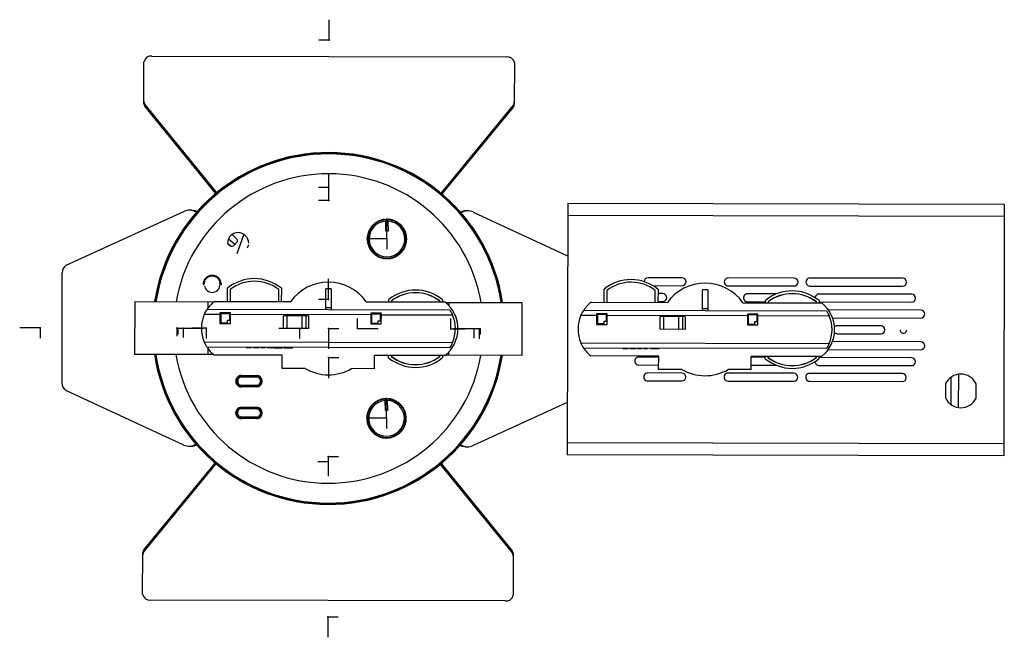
# Model space of a CAD drawing. Header units: millimetres. Extents: x -125 to 247, y -327 to -93.
import ezdxf

# ---------------------------------------------------------------- set-up
doc = ezdxf.new("R2010")
doc.units = ezdxf.units.MM
doc.header["$PDSIZE"] = -1

msp = doc.modelspace()

# ---------------------------------------------------------------- linework, layer by layer
at = {"color": 7, "linetype": 'Continuous'}
for p, q in [((-7.71, -101.03), (-7.69, -93.29)), ((-7.71, -101.03), (-11.58, -101.02)), ((-7.85, -156.79), (-7.83, -151.32)), ((-7.86, -161.67), (-7.84, -156.2)), ((-7.85, -156.79), (-11.71, -156.78)), ((-7.86, -161.67), (-11.73, -161.66)), ((14.11, -176.18), (14.1, -168.45)), ((14.11, -176.18), (6.37, -176.16)), ((14.11, -176.18), (10.24, -176.18)), ((14.11, -176.18), (14.1, -180.05)), ((-7.95, -199.03), (-7.93, -191.29)), ((-7.95, -199.03), (-11.82, -199.02)), ((3.02, -210.06), (3.03, -206.19)), ((38.26, -210.14), (38.27, -206.28)), ((-116.98, -209.76), (-124.71, -209.74)), ((-116.98, -209.76), (-116.99, -213.63)), ((-65.33, -209.89), (-65.33, -212.98)), ((-65.33, -209.89), (-57.59, -209.91)), ((-64.88, -209.89), (-64.88, -212.31)), ((-64.88, -209.89), (-57.14, -209.91)), ((-62.93, -209.89), (-62.94, -213.47)), ((-62.93, -209.89), (-55.19, -209.91)), ((-54.22, -209.91), (-59.69, -209.9)), ((-54.22, -209.91), (-54.23, -213.78)), ((-18.98, -210), (-26.71, -209.98)), ((-18.98, -210), (-26.71, -209.98)), ((-18.98, -210), (-18.99, -213.87)), ((-18.98, -210), (-18.99, -213.87)), ((-8.03, -210.03), (-8.05, -217.76)), ((-8.03, -210.03), (-4.16, -210.04)), ((-7.98, -210.03), (-8, -217.76)), ((-7.98, -210.03), (-4.11, -210.04)), ((3.02, -210.06), (10.76, -210.07)), ((38.26, -210.14), (43.73, -210.16)), ((46.97, -210.16), (39.24, -210.15)), ((48.92, -210.17), (41.19, -210.15)), ((49.37, -210.17), (41.64, -210.15)), ((46.97, -210.16), (46.96, -213.74)), ((48.92, -210.17), (48.91, -213.92)), ((49.37, -210.17), (49.37, -212.31)), ((-8, -221.03), (-8.02, -228.76)), ((-8, -221.03), (-4.14, -221.04)), ((13.94, -243.98), (13.83, -236.25)), ((13.94, -243.98), (6.2, -243.96)), ((13.94, -243.98), (10.07, -244.04)), ((13.94, -243.98), (13.93, -247.85)), ((-8.1, -260.44), (-11.97, -260.43)), ((-8.1, -260.44), (-8.12, -265.91)), ((-8.1, -258.39), (-8.11, -263.86)), ((-8.1, -258.39), (-4.23, -258.4)), ((-8.25, -319.03), (-8.27, -326.76)), ((-8.25, -319.03), (-4.38, -319.04))]:
    msp.add_line(p, q, dxfattribs=at)
at = {"color": 7, "linetype": 'Continuous', "lineweight": 25}
for p, q in [((-74.72, -107.05), (59.28, -107.38)), ((-77.77, -124.93), (-77.73, -109.17)), ((62.27, -109.51), (62.23, -125.28)), ((-50.43, -158.38), (-77.37, -125.22)), ((-77.37, -125.22), (-77.37, -125.99)), ((-50.58, -158.97), (-77.37, -125.99)), ((61.83, -125.56), (34.73, -158.59)), ((61.83, -126.34), (34.88, -159.18)), ((61.83, -126.34), (61.83, -125.56)), ((-50.43, -158.38), (-50.19, -158.65)), ((-50.43, -158.84), (-50.43, -158.38)), ((34.49, -158.86), (34.73, -158.59)), ((34.73, -158.59), (34.72, -159.05)), ((82.46, -162.75), (82.22, -257.75)), ((247.46, -163.16), (82.46, -162.75)), ((247.46, -163.16), (247.22, -258.16)), ((-107.14, -186.13), (-62.44, -165.72)), ((-59.7, -165.29), (-60.47, -165.29)), ((44.74, -165.55), (43.96, -165.54)), ((46.7, -165.99), (82.41, -182.5)), ((247.45, -167.66), (82.45, -167.25)), ((8.65, -171.27), (8.64, -171.12)), ((8.85, -170.9), (9, -170.9)), ((9, -170.9), (9, -170.75)), ((9.24, -170.55), (9.38, -170.56)), ((9.38, -170.56), (9.4, -170.41)), ((9.64, -170.22), (9.79, -170.24)), ((9.79, -170.24), (9.81, -170.1)), ((10.07, -169.92), (10.21, -169.96)), ((10.21, -169.96), (10.25, -169.81)), ((10.51, -169.66), (10.66, -169.7)), ((10.66, -169.7), (10.7, -169.56)), ((10.98, -169.42), (11.12, -169.47)), ((11.12, -169.47), (11.17, -169.34)), ((11.46, -169.22), (11.59, -169.28)), ((11.59, -169.28), (11.65, -169.15)), ((11.95, -169.05), (12.08, -169.12)), ((12.08, -169.12), (12.15, -168.99)), ((12.45, -168.92), (12.58, -169)), ((12.58, -169), (12.66, -168.88)), ((12.96, -168.82), (13.08, -168.91)), ((13.08, -168.91), (13.17, -168.79)), ((13.48, -168.76), (13.59, -168.86)), ((13.59, -168.86), (13.69, -168.74)), ((13.7, -168.74), (13.69, -168.74)), ((13.7, -168.74), (13.7, -169.31)), ((13.71, -173.18), (13.7, -169.29)), ((13.7, -169.29), (13.7, -169.29)), ((14.5, -169.31), (13.7, -169.31)), ((14.5, -169.31), (14.5, -168.74)), ((14.52, -168.74), (14.5, -168.74)), ((14.5, -169.31), (14.51, -173.18)), ((14.52, -168.74), (14.62, -168.86)), ((14.62, -168.86), (14.73, -168.76)), ((15.04, -168.79), (15.13, -168.91)), ((15.13, -168.91), (15.24, -168.82)), ((15.55, -168.87), (15.63, -169)), ((15.63, -169), (15.75, -168.92)), ((16.06, -168.99), (16.13, -169.12)), ((16.13, -169.12), (16.26, -169.05)), ((16.55, -169.15), (16.62, -169.28)), ((16.62, -169.28), (16.75, -169.22)), ((17.04, -169.33), (17.09, -169.47)), ((17.09, -169.47), (17.23, -169.42)), ((17.51, -169.56), (17.55, -169.7)), ((17.55, -169.7), (17.69, -169.65)), ((17.96, -169.81), (18, -169.95)), ((18, -169.95), (18.14, -169.92)), ((18.4, -170.09), (18.42, -170.24)), ((18.42, -170.24), (18.57, -170.22)), ((18.81, -170.41), (18.83, -170.56)), ((18.83, -170.56), (18.97, -170.54)), ((19.2, -170.75), (19.21, -170.9)), ((19.21, -170.9), (19.35, -170.9)), ((19.57, -171.12), (19.56, -171.27)), ((-44.44, -174.49), (-42.8, -176.1)), ((-40, -174.41), (-42.69, -181.75)), ((6.75, -174.99), (6.87, -174.91)), ((6.87, -174.91), (6.79, -174.79)), ((6.85, -174.48), (6.98, -174.41)), ((6.98, -174.41), (6.9, -174.28)), ((6.99, -173.98), (7.12, -173.92)), ((7.12, -173.92), (7.05, -173.78)), ((7.16, -173.49), (7.3, -173.43)), ((7.3, -173.43), (7.24, -173.3)), ((7.36, -173.01), (7.5, -172.97)), ((7.5, -172.97), (7.46, -172.83)), ((7.6, -172.55), (7.74, -172.51)), ((7.74, -172.51), (7.71, -172.37)), ((7.87, -172.11), (8.02, -172.08)), ((8.02, -172.08), (7.99, -171.93)), ((8.17, -171.68), (8.32, -171.66)), ((8.32, -171.66), (8.3, -171.52)), ((8.5, -171.28), (8.65, -171.27)), ((14.51, -173.18), (13.71, -173.18)), ((19.56, -171.27), (19.71, -171.27)), ((19.91, -171.51), (19.89, -171.66)), ((19.89, -171.66), (20.04, -171.68)), ((20.22, -171.93), (20.19, -172.07)), ((20.19, -172.07), (20.34, -172.1)), ((20.5, -172.37), (20.47, -172.51)), ((20.47, -172.51), (20.61, -172.55)), ((20.75, -172.82), (20.71, -172.96)), ((20.71, -172.96), (20.85, -173.01)), ((20.97, -173.29), (20.92, -173.43)), ((20.92, -173.43), (21.05, -173.49)), ((21.16, -173.78), (21.09, -173.91)), ((21.09, -173.91), (21.22, -173.98)), ((21.31, -174.28), (21.23, -174.4)), ((21.23, -174.4), (21.36, -174.48)), ((21.42, -174.78), (21.34, -174.91)), ((21.34, -174.91), (21.46, -174.99)), ((-46.16, -177.77), (-44.8, -178.95)), ((-45.21, -178.76), (-46.15, -177.97)), ((-45.79, -176.11), (-43.4, -178.19)), ((-38.26, -178.38), (-38.75, -179.72)), ((6.66, -176.03), (6.77, -175.93)), ((6.77, -176.44), (6.66, -176.34)), ((6.77, -175.93), (6.67, -175.82)), ((6.67, -176.55), (6.77, -176.44)), ((6.69, -175.51), (6.8, -175.42)), ((6.8, -176.95), (6.69, -176.86)), ((6.8, -175.42), (6.71, -175.3)), ((6.71, -177.07), (6.8, -176.95)), ((6.87, -177.46), (6.75, -177.38)), ((6.79, -177.58), (6.87, -177.46)), ((6.98, -177.96), (6.85, -177.89)), ((7.36, -176.19), (6.86, -176.19)), ((6.9, -178.09), (6.98, -177.96)), ((7.12, -178.46), (6.99, -178.39)), ((7.05, -178.59), (7.12, -178.46)), ((20.86, -176.18), (21.36, -176.18)), ((21.22, -178.38), (21.09, -178.45)), ((21.09, -178.45), (21.16, -178.58)), ((21.36, -177.88), (21.23, -177.96)), ((21.23, -177.96), (21.31, -178.08)), ((21.46, -177.37), (21.34, -177.46)), ((21.34, -177.46), (21.42, -177.58)), ((21.5, -175.3), (21.41, -175.41)), ((21.41, -175.41), (21.53, -175.51)), ((21.53, -176.86), (21.41, -176.95)), ((21.41, -176.95), (21.5, -177.06)), ((21.55, -175.82), (21.45, -175.92)), ((21.45, -175.92), (21.55, -176.03)), ((21.55, -176.34), (21.45, -176.44)), ((21.45, -176.44), (21.55, -176.54)), ((7.3, -178.94), (7.16, -178.88)), ((7.24, -179.07), (7.3, -178.94)), ((7.51, -179.41), (7.37, -179.36)), ((7.46, -179.54), (7.51, -179.41)), ((7.75, -179.86), (7.6, -179.82)), ((7.71, -180), (7.75, -179.86)), ((8.02, -180.29), (7.87, -180.26)), ((7.99, -180.44), (8.02, -180.29)), ((8.32, -180.71), (8.17, -180.69)), ((8.3, -180.85), (8.32, -180.71)), ((8.65, -181.1), (8.5, -181.09)), ((8.64, -181.25), (8.65, -181.1)), ((9.01, -181.47), (8.86, -181.47)), ((9.01, -181.62), (9.01, -181.47)), ((9.39, -181.81), (9.24, -181.82)), ((9.4, -181.96), (9.39, -181.81)), ((9.79, -182.13), (9.65, -182.15)), ((9.81, -182.27), (9.79, -182.13)), ((18.43, -182.12), (18.4, -182.27)), ((18.57, -182.15), (18.43, -182.12)), ((18.83, -181.81), (18.82, -181.96)), ((18.98, -181.82), (18.83, -181.81)), ((19.36, -181.47), (19.21, -181.46)), ((19.21, -181.46), (19.21, -181.61)), ((19.71, -181.09), (19.57, -181.1)), ((19.57, -181.1), (19.57, -181.24)), ((20.04, -180.69), (19.9, -180.7)), ((19.9, -180.7), (19.91, -180.85)), ((20.34, -180.26), (20.2, -180.29)), ((20.2, -180.29), (20.22, -180.43)), ((20.61, -179.82), (20.47, -179.85)), ((20.47, -179.85), (20.51, -180)), ((20.85, -179.35), (20.71, -179.4)), ((20.71, -179.4), (20.76, -179.54)), ((21.05, -178.87), (20.92, -178.93)), ((20.92, -178.93), (20.97, -179.07)), ((10.22, -182.41), (10.07, -182.45)), ((10.25, -182.56), (10.22, -182.41)), ((10.66, -182.67), (10.52, -182.71)), ((10.7, -182.81), (10.66, -182.67)), ((11.12, -182.89), (10.98, -182.95)), ((11.17, -183.03), (11.12, -182.89)), ((11.6, -183.09), (11.46, -183.15)), ((11.66, -183.22), (11.6, -183.09)), ((12.08, -183.24), (11.95, -183.32)), ((12.16, -183.37), (12.08, -183.24)), ((12.58, -183.37), (12.46, -183.45)), ((12.66, -183.49), (12.58, -183.37)), ((13.09, -183.46), (12.97, -183.55)), ((13.18, -183.57), (13.09, -183.46)), ((13.6, -183.51), (13.48, -183.61)), ((13.69, -183.62), (13.6, -183.51)), ((14.11, -183.53), (14, -183.63)), ((14.21, -183.63), (14.11, -183.53)), ((14.62, -183.51), (14.52, -183.62)), ((14.73, -183.61), (14.62, -183.51)), ((15.13, -183.46), (15.04, -183.57)), ((15.25, -183.54), (15.13, -183.46)), ((15.64, -183.37), (15.56, -183.49)), ((15.76, -183.45), (15.64, -183.37)), ((16.13, -183.24), (16.06, -183.37)), ((16.26, -183.31), (16.13, -183.24)), ((16.62, -183.08), (16.56, -183.22)), ((16.75, -183.15), (16.62, -183.08)), ((17.1, -182.89), (17.04, -183.03)), ((17.23, -182.94), (17.1, -182.89)), ((17.56, -182.67), (17.51, -182.81)), ((17.7, -182.71), (17.56, -182.67)), ((18, -182.41), (17.97, -182.55)), ((18.14, -182.44), (18, -182.41)), ((-108.72, -230.58), (-108.62, -188.98)), ((-55.39, -193.41), (-55.09, -193.41)), ((-49.09, -192.63), (-48.9, -192.58)), ((-48.49, -193.43), (-48.79, -193.43)), ((125.67, -190.86), (112.78, -190.83)), ((168, -190.96), (143.11, -190.9)), ((209, -191.06), (174, -190.98)), ((-54.78, -194.21), (-54.97, -194.26)), ((-46.12, -199.78), (-46.11, -194.78)), ((-45.11, -195.27), (-45.12, -199.79)), ((-26.82, -199.83), (-26.81, -195.31)), ((-25.81, -194.83), (-25.82, -199.83)), ((-9.01, -202.88), (-8.99, -195.06)), ((-6.99, -195.06), (-7.01, -202.88)), ((96.24, -200.14), (96.26, -195.14)), ((97.25, -195.62), (97.24, -200.14)), ((114.64, -193.83), (125.66, -193.86)), ((115.54, -200.18), (115.55, -195.67)), ((116.56, -195.19), (116.54, -200.19)), ((118.37, -196.84), (116.55, -196.84)), ((133.36, -203.23), (133.38, -195.41)), ((135.38, -195.42), (135.36, -203.23)), ((143.1, -193.9), (167.99, -193.96)), ((161.41, -196.95), (150.37, -196.92)), ((173.99, -193.98), (208.99, -194.06)), ((212.45, -197.07), (177.45, -196.99)), ((-81.15, -219.85), (-81.1, -199.85)), ((-81.1, -199.85), (-51.31, -199.92)), ((-53.6, -199.92), (-53.61, -202.39)), ((-51.12, -199.77), (-22.26, -199.84)), ((6.25, -199.91), (36.09, -199.99)), ((14.79, -199.93), (14.79, -199.08)), ((15.79, -199.57), (15.79, -199.94)), ((15.84, -199.59), (15.84, -199.94)), ((34.04, -199.98), (34.04, -199.64)), ((34.09, -199.98), (34.09, -199.61)), ((35.09, -199.13), (35.09, -199.98)), ((36.28, -200.14), (65.1, -200.21)), ((37.59, -201.41), (37.6, -200.14)), ((65.1, -200.21), (65.05, -220.21)), ((91.24, -200.12), (120.11, -200.19)), ((116.54, -199.84), (118.37, -199.84)), ((148.62, -200.27), (178.46, -200.34)), ((150.37, -199.92), (157.16, -199.94)), ((157.16, -200.29), (157.16, -199.44)), ((158.16, -199.92), (158.16, -200.29)), ((158.21, -199.95), (158.21, -200.29)), ((176.41, -200.33), (176.41, -199.99)), ((176.46, -200.33), (176.46, -199.97)), ((177.46, -199.49), (177.46, -200.34)), ((177.46, -199.99), (212.44, -200.07)), ((-53.87, -202.77), (37.85, -202.99)), ((-49.01, -204.13), (-49.02, -208.13)), ((-45.01, -204.14), (-49.01, -204.13)), ((-48.71, -204.43), (-48.72, -207.83)), ((-45.31, -204.44), (-48.71, -204.43)), ((-45.32, -206.94), (-45.31, -204.44)), ((-45.02, -208.14), (-45.01, -204.14)), ((-7.01, -202.23), (-9.01, -202.23)), ((7.99, -204.27), (7.98, -208.27)), ((11.99, -204.28), (7.99, -204.27)), ((8.29, -204.57), (8.28, -207.97)), ((11.69, -204.58), (8.29, -204.57)), ((11.68, -207.08), (11.69, -204.58)), ((11.98, -208.28), (11.99, -204.28)), ((88.5, -203.12), (180.21, -203.34)), ((93.35, -204.48), (93.34, -208.48)), ((97.35, -204.49), (93.35, -204.48)), ((97.34, -208.49), (97.35, -204.49)), ((135.36, -202.58), (133.36, -202.58)), ((150.35, -204.62), (150.34, -208.62)), ((154.35, -204.63), (150.35, -204.62)), ((154.34, -208.63), (154.35, -204.63)), ((215.89, -203.08), (180.95, -202.99)), ((-49.01, -204.78), (-54.95, -204.76)), ((-49.02, -208.13), (-45.02, -208.14)), ((-48.72, -207.83), (-46.22, -207.83)), ((-46.22, -207.83), (-46.22, -206.93)), ((-46.22, -206.93), (-45.32, -206.94)), ((7.99, -204.92), (-45.01, -204.79)), ((-24.97, -209.99), (-24.96, -205.19)), ((-15.53, -205.21), (-24.96, -205.19)), ((-23.77, -205.19), (-23.78, -209.99)), ((-17.98, -210), (-17.97, -205.2)), ((-16.56, -205.21), (-16.57, -210.01)), ((-15.53, -205.21), (-15.54, -210.01)), ((7.98, -208.27), (11.98, -208.28)), ((8.28, -207.97), (10.78, -207.97)), ((10.78, -207.97), (10.78, -207.07)), ((10.78, -207.07), (11.68, -207.08)), ((38.92, -204.99), (11.99, -204.93)), ((93.35, -205.13), (87.42, -205.11)), ((93.65, -204.78), (93.65, -208.18)), ((97.05, -204.79), (93.65, -204.78)), ((93.65, -208.18), (96.15, -208.19)), ((96.15, -207.29), (97.05, -207.29)), ((96.15, -208.19), (96.15, -207.29)), ((97.05, -207.29), (97.05, -204.79)), ((150.35, -205.27), (97.35, -205.14)), ((117.4, -210.34), (117.41, -205.54)), ((126.84, -205.56), (117.41, -205.54)), ((118.6, -205.54), (118.58, -210.34)), ((124.39, -210.36), (124.4, -205.56)), ((125.81, -205.56), (125.8, -210.36)), ((126.84, -205.56), (126.82, -210.36)), ((154.05, -204.93), (150.65, -204.92)), ((150.65, -204.92), (150.65, -208.32)), ((150.65, -208.32), (153.15, -208.33)), ((153.15, -208.33), (153.15, -207.43)), ((153.15, -207.43), (154.05, -207.43)), ((154.05, -207.43), (154.05, -204.93)), ((181.29, -205.35), (154.35, -205.28)), ((182.52, -206), (215.89, -206.08)), ((-15.54, -210.01), (-24.97, -209.99)), ((93.34, -208.48), (97.34, -208.49)), ((126.82, -210.36), (117.4, -210.34)), ((150.34, -208.62), (154.34, -208.63)), ((200.84, -209.04), (184.34, -209)), ((184.34, -212), (200.84, -212.04)), ((-54.98, -215.06), (38.9, -215.29)), ((87.39, -215.41), (181.26, -215.65)), ((215.86, -215.08), (182.5, -215)), ((37.81, -217.29), (-53.9, -217.07)), ((-53.65, -217.44), (-53.65, -219.92)), ((-39.05, -217.25), (-39.05, -217.1)), ((-39.05, -217.25), (-37.08, -217.26)), ((-37.08, -217.26), (-37.08, -217.11)), ((-36.45, -217.26), (-36.45, -217.11)), ((-36.45, -217.26), (-36.13, -217.26)), ((-36.13, -217.26), (-36.13, -217.11)), ((-36.12, -217.26), (-36.12, -217.11)), ((-35.31, -217.26), (-35.31, -217.11)), ((-34.55, -217.26), (-34.55, -217.11)), ((-34.52, -217.26), (-34.52, -217.11)), ((-34.52, -217.26), (-34.2, -217.26)), ((-34.2, -217.26), (-34.2, -217.11)), ((-33.71, -217.27), (-33.71, -217.12)), ((-33.71, -217.27), (-31.87, -217.27)), ((-31.87, -217.27), (-31.87, -217.12)), ((-31.33, -217.27), (-31.33, -217.12)), ((-31.33, -217.27), (-30.63, -217.27)), ((-30.63, -217.27), (-30.63, -217.12)), ((-29.84, -217.27), (-29.84, -217.12)), ((-29.13, -217.28), (-29.13, -217.13)), ((-29.09, -217.28), (-29.09, -217.13)), ((-28.64, -217.28), (-28.64, -217.13)), ((-28.64, -217.28), (-25.32, -217.29)), ((-26.98, -217.28), (-26.98, -217.13)), ((-26.93, -217.28), (-26.93, -217.13)), ((-25.32, -217.29), (-25.32, -217.14)), ((-24.87, -217.29), (-24.87, -217.14)), ((-22.99, -217.29), (-22.99, -217.14)), ((-21.46, -217.3), (-21.46, -217.15)), ((37.55, -220.14), (37.55, -218.88)), ((180.18, -217.64), (88.47, -217.42)), ((103.32, -217.6), (103.32, -217.45)), ((103.32, -217.6), (105.29, -217.61)), ((105.29, -217.61), (105.29, -217.46)), ((105.92, -217.61), (105.92, -217.46)), ((105.92, -217.61), (106.23, -217.61)), ((106.23, -217.61), (106.23, -217.46)), ((106.25, -217.61), (106.25, -217.46)), ((107.06, -217.61), (107.06, -217.46)), ((107.81, -217.61), (107.81, -217.46)), ((107.85, -217.61), (107.85, -217.46)), ((107.85, -217.61), (108.16, -217.62)), ((108.16, -217.62), (108.16, -217.47)), ((108.66, -217.62), (108.66, -217.47)), ((108.66, -217.62), (110.5, -217.62)), ((110.5, -217.62), (110.5, -217.47)), ((111.04, -217.62), (111.04, -217.47)), ((111.04, -217.62), (111.74, -217.62)), ((111.74, -217.62), (111.74, -217.47)), ((112.53, -217.63), (112.53, -217.48)), ((113.23, -217.63), (113.23, -217.48)), ((113.28, -217.63), (113.28, -217.48)), ((113.73, -217.63), (113.73, -217.48)), ((113.73, -217.63), (117.05, -217.64)), ((115.39, -217.63), (115.39, -217.48)), ((115.43, -217.63), (115.43, -217.48)), ((117.05, -217.64), (117.05, -217.49)), ((117.5, -217.64), (117.5, -217.49)), ((119.38, -217.64), (119.38, -217.49)), ((120.91, -217.65), (120.91, -217.5)), ((180.91, -217.99), (215.86, -218.08)), ((-51.36, -219.92), (-81.15, -219.85)), ((-25.55, -220.14), (-51.17, -220.07)), ((-25.56, -225.14), (-25.55, -220.14)), ((9.44, -225.22), (9.45, -220.22)), ((36.04, -220.29), (9.45, -220.22)), ((14.74, -221.08), (14.74, -220.23)), ((15.74, -220.24), (15.74, -220.6)), ((15.79, -220.24), (15.79, -220.58)), ((33.99, -220.63), (33.99, -220.28)), ((34.04, -220.65), (34.04, -220.28)), ((35.04, -220.28), (35.04, -221.13)), ((65.05, -220.21), (36.23, -220.14)), ((116.82, -220.49), (91.19, -220.42)), ((116.81, -220.84), (109.24, -220.82)), ((116.8, -225.49), (116.82, -220.49)), ((151.8, -225.57), (151.82, -220.57)), ((157.11, -220.94), (151.81, -220.92)), ((178.41, -220.64), (151.82, -220.57)), ((157.11, -221.44), (157.11, -220.59)), ((158.11, -220.59), (158.11, -220.96)), ((158.16, -220.59), (158.16, -220.93)), ((176.36, -220.98), (176.36, -220.63)), ((176.41, -221), (176.41, -220.63)), ((177.41, -220.64), (177.41, -221.49)), ((212.39, -221.07), (177.41, -220.99)), ((-16.82, -225.16), (-25.56, -225.14)), ((9.44, -225.22), (0.69, -225.2)), ((109.24, -223.82), (116.81, -223.84)), ((125.58, -226.86), (112.69, -226.83)), ((125.54, -225.51), (116.8, -225.49)), ((167.91, -226.96), (143.02, -226.9)), ((151.8, -225.57), (143.06, -225.55)), ((151.81, -223.92), (161.34, -223.95)), ((208.91, -227.06), (173.91, -226.98)), ((177.38, -223.99), (212.38, -224.07)), ((-42.32, -229.75), (-42.52, -229.75)), ((-42.52, -230.15), (-42.52, -229.75)), ((-42.32, -230.15), (-42.52, -230.15)), ((-42.32, -229.75), (-42.32, -230.15)), ((-41.01, -228.45), (-41.01, -228.25)), ((-41.01, -228.25), (-35.01, -228.26)), ((-35.01, -228.46), (-41.01, -228.45)), ((-40.87, -227.78), (-35.17, -227.8)), ((-40.87, -227.78), (-40.87, -228.2)), ((-35.17, -228.1), (-40.87, -228.08)), ((-35.17, -228.21), (-40.87, -228.2)), ((-40.87, -228.22), (-35.17, -228.24)), ((-35.17, -228.21), (-35.17, -227.8)), ((-35.17, -228.24), (-34.78, -228.28)), ((-35.01, -228.46), (-35.01, -228.26)), ((-33.72, -230.17), (-33.72, -229.77)), ((-33.52, -229.77), (-33.72, -229.77)), ((-33.52, -230.17), (-33.72, -230.17)), ((-33.52, -229.77), (-33.52, -230.17)), ((-33.01, -229.97), (-33.43, -229.97)), ((112.68, -229.83), (125.57, -229.86)), ((143.01, -229.9), (167.9, -229.96)), ((173.9, -229.98), (208.9, -230.06)), ((227.28, -228.5), (227.25, -238.72)), ((230.1, -227.34), (230.07, -239.89)), ((-62.66, -254.07), (-107.26, -233.44)), ((-41.02, -231.45), (-35.02, -231.46)), ((-41.02, -231.65), (-41.02, -231.45)), ((-35.02, -231.66), (-41.02, -231.65)), ((-35.18, -231.69), (-40.88, -231.67)), ((-40.88, -232.11), (-40.88, -231.7)), ((-40.88, -231.7), (-35.18, -231.71)), ((-40.88, -231.81), (-35.18, -231.83)), ((-35.18, -232.13), (-40.88, -232.11)), ((-34.84, -231.65), (-35.18, -231.69)), ((-35.18, -231.71), (-35.18, -232.13)), ((-35.02, -231.66), (-35.02, -231.46)), ((225.29, -230.91), (225.28, -236.3)), ((236.78, -236.33), (236.79, -230.94)), ((9.39, -238.08), (9.54, -238.1)), ((9.54, -238.1), (9.56, -237.96)), ((9.82, -237.78), (9.96, -237.81)), ((9.96, -237.81), (9.99, -237.66)), ((10.26, -237.51), (10.4, -237.55)), ((10.4, -237.55), (10.44, -237.4)), ((10.72, -237.26), (10.86, -237.32)), ((10.86, -237.32), (10.91, -237.18)), ((11.2, -237.06), (11.33, -237.12)), ((11.33, -237.12), (11.39, -236.98)), ((11.69, -236.88), (11.82, -236.95)), ((11.82, -236.95), (11.89, -236.82)), ((12.19, -236.74), (12.31, -236.82)), ((12.31, -236.82), (12.39, -236.7)), ((12.7, -236.64), (12.82, -236.72)), ((12.82, -236.72), (12.9, -236.61)), ((13.21, -236.57), (13.33, -236.66)), ((13.33, -236.66), (13.42, -236.55)), ((13.44, -236.55), (13.42, -236.55)), ((13.44, -236.55), (13.44, -237.12)), ((13.5, -240.99), (13.44, -237.1)), ((13.44, -237.1), (13.44, -237.1)), ((14.24, -237.11), (13.44, -237.12)), ((14.24, -237.11), (14.24, -236.54)), ((14.25, -236.54), (14.24, -236.54)), ((14.24, -237.11), (14.3, -240.98)), ((14.25, -236.54), (14.35, -236.65)), ((14.35, -236.65), (14.46, -236.55)), ((14.77, -236.58), (14.86, -236.7)), ((14.86, -236.7), (14.98, -236.61)), ((15.28, -236.66), (15.37, -236.78)), ((15.37, -236.78), (15.49, -236.7)), ((15.79, -236.77), (15.87, -236.9)), ((15.87, -236.9), (15.99, -236.82)), ((16.29, -236.91), (16.36, -237.05)), ((16.36, -237.05), (16.49, -236.98)), ((16.78, -237.1), (16.83, -237.23)), ((16.83, -237.23), (16.97, -237.18)), ((17.25, -237.31), (17.3, -237.45)), ((17.3, -237.45), (17.44, -237.41)), ((17.71, -237.56), (17.74, -237.7)), ((17.74, -237.7), (17.89, -237.67)), ((18.15, -237.84), (18.17, -237.98)), ((18.17, -237.98), (18.32, -237.96)), ((18.57, -238.14), (18.58, -238.29)), ((82.27, -238), (46.49, -254.34)), ((-42.35, -241.75), (-42.55, -241.75)), ((-42.55, -242.15), (-42.55, -241.75)), ((-42.35, -241.75), (-42.35, -242.15)), ((-41.04, -240.45), (-41.04, -240.25)), ((-41.04, -240.25), (-35.04, -240.26)), ((-35.04, -240.46), (-41.04, -240.45)), ((-40.9, -239.78), (-35.2, -239.8)), ((-40.9, -239.78), (-40.9, -240.2)), ((-35.2, -240.1), (-40.9, -240.08)), ((-35.2, -240.21), (-40.9, -240.2)), ((-40.9, -240.22), (-35.2, -240.24)), ((-35.2, -240.21), (-35.2, -239.8)), ((-35.2, -240.24), (-34.81, -240.28)), ((-35.04, -240.46), (-35.04, -240.26)), ((-33.75, -242.17), (-33.75, -241.77)), ((-33.55, -241.77), (-33.75, -241.77)), ((-33.55, -241.77), (-33.55, -242.17)), ((6.79, -241.88), (6.92, -241.81)), ((6.92, -241.81), (6.85, -241.68)), ((6.96, -241.39), (7.09, -241.33)), ((7.09, -241.33), (7.03, -241.19)), ((7.15, -240.91), (7.29, -240.85)), ((7.29, -240.85), (7.24, -240.72)), ((7.39, -240.44), (7.53, -240.4)), ((7.53, -240.4), (7.49, -240.26)), ((7.65, -239.99), (7.79, -239.96)), ((7.79, -239.96), (7.76, -239.82)), ((7.94, -239.56), (8.09, -239.54)), ((8.09, -239.54), (8.07, -239.4)), ((8.27, -239.15), (8.41, -239.14)), ((8.41, -239.14), (8.4, -239)), ((8.62, -238.77), (8.76, -238.77)), ((8.76, -238.77), (8.76, -238.62)), ((8.99, -238.41), (9.14, -238.42)), ((9.14, -238.42), (9.15, -238.28)), ((14.3, -240.98), (13.5, -240.99)), ((18.58, -238.29), (18.73, -238.28)), ((18.96, -238.48), (18.97, -238.63)), ((18.97, -238.63), (19.11, -238.62)), ((19.33, -238.85), (19.33, -238.99)), ((19.33, -238.99), (19.48, -239)), ((19.68, -239.23), (19.66, -239.38)), ((19.66, -239.38), (19.81, -239.4)), ((20, -239.65), (19.97, -239.79)), ((19.97, -239.79), (20.12, -239.82)), ((20.28, -240.08), (20.25, -240.22)), ((20.25, -240.22), (20.39, -240.26)), ((20.54, -240.53), (20.5, -240.67)), ((20.5, -240.67), (20.64, -240.72)), ((20.77, -241), (20.71, -241.14)), ((20.71, -241.14), (20.85, -241.19)), ((20.96, -241.48), (20.89, -241.62)), ((20.89, -241.62), (21.02, -241.68)), ((-42.35, -242.15), (-42.55, -242.15)), ((-41.05, -243.45), (-35.05, -243.46)), ((-41.05, -243.65), (-41.05, -243.45)), ((-35.05, -243.66), (-41.05, -243.65)), ((-35.21, -243.69), (-40.91, -243.67)), ((-40.91, -244.11), (-40.91, -243.7)), ((-40.91, -243.7), (-35.21, -243.71)), ((-40.91, -243.81), (-35.21, -243.83)), ((-35.21, -244.13), (-40.91, -244.11)), ((-34.87, -243.65), (-35.21, -243.69)), ((-35.21, -243.71), (-35.21, -244.13)), ((-35.05, -243.66), (-35.05, -243.46)), ((-33.55, -242.17), (-33.75, -242.17)), ((-33.04, -241.97), (-33.46, -241.97)), ((6.6, -243.83), (6.49, -243.72)), ((6.49, -243.93), (6.6, -243.83)), ((6.6, -244.34), (6.49, -244.24)), ((6.5, -244.45), (6.6, -244.34)), ((6.51, -243.41), (6.62, -243.32)), ((6.62, -243.32), (6.53, -243.2)), ((6.65, -244.85), (6.53, -244.76)), ((6.55, -244.97), (6.65, -244.85)), ((6.57, -242.89), (6.69, -242.81)), ((6.69, -242.81), (6.6, -242.69)), ((6.72, -245.36), (6.6, -245.28)), ((6.64, -245.48), (6.72, -245.36)), ((6.66, -242.38), (6.79, -242.31)), ((7.19, -244.08), (6.69, -244.08)), ((6.79, -242.31), (6.71, -242.18)), ((20.69, -243.89), (21.19, -243.88)), ((21.11, -241.98), (21.04, -242.11)), ((21.04, -242.11), (21.17, -242.18)), ((21.22, -245.58), (21.09, -245.66)), ((21.24, -242.49), (21.15, -242.61)), ((21.15, -242.61), (21.28, -242.69)), ((21.31, -245.07), (21.19, -245.16)), ((21.19, -245.16), (21.28, -245.28)), ((21.32, -243), (21.23, -243.11)), ((21.23, -243.11), (21.35, -243.21)), ((21.37, -244.55), (21.25, -244.65)), ((21.25, -244.65), (21.35, -244.76)), ((21.37, -243.52), (21.28, -243.62)), ((21.28, -243.62), (21.38, -243.72)), ((21.39, -244.04), (21.28, -244.14)), ((21.28, -244.14), (21.38, -244.24)), ((6.84, -245.86), (6.71, -245.78)), ((6.76, -245.99), (6.84, -245.86)), ((6.99, -246.35), (6.85, -246.28)), ((6.92, -246.48), (6.99, -246.35)), ((7.17, -246.83), (7.03, -246.77)), ((7.11, -246.97), (7.17, -246.83)), ((7.38, -247.29), (7.24, -247.25)), ((7.34, -247.43), (7.38, -247.29)), ((7.63, -247.74), (7.49, -247.71)), ((7.59, -247.89), (7.63, -247.74)), ((7.91, -248.17), (7.76, -248.15)), ((7.88, -248.32), (7.91, -248.17)), ((8.21, -248.58), (8.07, -248.57)), ((8.2, -248.73), (8.21, -248.58)), ((8.55, -248.97), (8.4, -248.97)), ((8.54, -249.12), (8.55, -248.97)), ((8.91, -249.34), (8.76, -249.34)), ((8.92, -249.48), (8.91, -249.34)), ((19.26, -249.2), (19.11, -249.2)), ((19.11, -249.2), (19.11, -249.34)), ((19.61, -248.81), (19.46, -248.82)), ((19.46, -248.82), (19.47, -248.97)), ((19.94, -248.4), (19.79, -248.42)), ((19.79, -248.42), (19.81, -248.57)), ((20.23, -247.98), (20.08, -248.01)), ((20.08, -248.01), (20.11, -248.15)), ((20.49, -247.53), (20.35, -247.57)), ((20.35, -247.57), (20.39, -247.71)), ((20.72, -247.06), (20.58, -247.11)), ((20.58, -247.11), (20.63, -247.25)), ((20.92, -246.58), (20.79, -246.64)), ((20.79, -246.64), (20.85, -246.77)), ((21.09, -246.09), (20.96, -246.16)), ((20.96, -246.16), (21.02, -246.29)), ((21.09, -245.66), (21.17, -245.79)), ((9.3, -249.67), (9.15, -249.69)), ((9.31, -249.82), (9.3, -249.67)), ((9.7, -249.98), (9.56, -250.01)), ((9.73, -250.13), (9.7, -249.98)), ((10.13, -250.27), (9.99, -250.3)), ((10.17, -250.41), (10.13, -250.27)), ((10.58, -250.52), (10.44, -250.56)), ((10.63, -250.66), (10.58, -250.52)), ((11.04, -250.73), (10.91, -250.79)), ((11.1, -250.87), (11.04, -250.73)), ((11.52, -250.92), (11.39, -250.98)), ((11.59, -251.05), (11.52, -250.92)), ((12.01, -251.07), (11.88, -251.14)), ((12.09, -251.2), (12.01, -251.07)), ((12.51, -251.19), (12.39, -251.27)), ((12.59, -251.31), (12.51, -251.19)), ((13.02, -251.27), (12.9, -251.36)), ((13.11, -251.39), (13.02, -251.27)), ((13.53, -251.32), (13.42, -251.41)), ((13.63, -251.43), (13.53, -251.32)), ((14.04, -251.33), (13.94, -251.43)), ((14.15, -251.43), (14.04, -251.33)), ((14.55, -251.3), (14.46, -251.41)), ((14.67, -251.4), (14.55, -251.3)), ((15.06, -251.24), (14.97, -251.36)), ((15.18, -251.33), (15.06, -251.24)), ((15.57, -251.15), (15.49, -251.27)), ((15.69, -251.22), (15.57, -251.15)), ((16.06, -251.01), (15.99, -251.14)), ((16.19, -251.08), (16.06, -251.01)), ((16.55, -250.85), (16.49, -250.98)), ((16.68, -250.91), (16.55, -250.85)), ((17.02, -250.65), (16.97, -250.79)), ((17.16, -250.7), (17.02, -250.65)), ((17.48, -250.42), (17.44, -250.56)), ((17.62, -250.46), (17.48, -250.42)), ((17.92, -250.16), (17.89, -250.3)), ((18.06, -250.19), (17.92, -250.16)), ((18.34, -249.86), (18.32, -250.01)), ((18.48, -249.89), (18.34, -249.86)), ((18.74, -249.54), (18.73, -249.69)), ((18.89, -249.55), (18.74, -249.54)), ((-60.69, -254.51), (-59.92, -254.51)), ((43.74, -254.77), (44.52, -254.77)), ((247.23, -253.66), (82.23, -253.25)), ((247.22, -258.16), (82.22, -257.75)), ((-77.78, -293.72), (-50.83, -260.88)), ((-77.78, -294.5), (-50.68, -261.47)), ((-50.68, -261.47), (-50.68, -261.01)), ((-50.45, -261.2), (-50.68, -261.47)), ((34.47, -261.68), (34.24, -261.41)), ((34.47, -261.22), (34.47, -261.68)), ((34.47, -261.68), (61.41, -294.84)), ((34.63, -261.09), (61.41, -294.06)), ((-77.78, -293.72), (-77.78, -294.5)), ((-78.23, -310.55), (-78.19, -294.78)), ((61.41, -294.84), (61.41, -294.06)), ((61.81, -295.12), (61.77, -310.89)), ((58.77, -313), (-75.23, -312.67))]:
    msp.add_line(p, q, dxfattribs=at)
at = {"color": 7, "linetype": 'Continuous', "lineweight": 25, "flags": 128}
for points in [[(39.75, -163.72), (39.78, -163.77), (39.81, -163.81)], [(-59.7, -165.29), (-58.45, -165.46), (-57.62, -165.78)], [(-72.57, -225.7), (-72.61, -225.65), (-72.64, -225.57)], [(-41.31, -228.28), (-41.21, -228.25), (-40.87, -228.22)], [(-40.88, -231.67), (-41.22, -231.64), (-41.26, -231.63)], [(-41.34, -240.28), (-41.24, -240.25), (-40.9, -240.22)], [(-40.91, -243.67), (-41.25, -243.64), (-41.29, -243.63)], [(39.58, -256.49), (39.55, -256.53), (39.52, -256.58)], [(43.74, -254.77), (42.5, -254.59), (41.67, -254.27)]]:
    msp.add_lwpolyline(points, dxfattribs=at)
at = {"color": 7, "linetype": 'Continuous', "lineweight": 25}
for centre, radius, start, end in [((-75.1, -109.7), 2.68, 81.8091, 168.4368), ((59.64, -110.04), 2.68, 11.2804, 97.9081), ((-76.09, -124.13), 1.68, 180.8421, 220.3822), ((-76.09, -124.91), 1.68, 180.8421, 220.3822), ((60.56, -124.47), 1.68, 319.335, 358.8751), ((60.56, -125.25), 1.68, 319.335, 358.8751), ((-7.98, -210.03), 66.5, 8.5073, 171.2099), ((-7.98, -210.03), 66.37, 8.5248, 171.1924), ((-7.98, -210.03), 66, 8.5737, 171.1435), ((-7.98, -210.03), 58.5, 9.7011, 170.0161), ((-55.26, -163.69), 0.3, 179.8586, 201.3953), ((-60.47, -169.98), 4.7, 90.093, 114.8748), ((-60.56, -170.22), 4.93, 57.1352, 89.0352), ((43.98, -170.3), 4.76, 90.2446, 116.1231), ((44.72, -170.26), 4.71, 65.0847, 123.1987), ((14.11, -176.18), 7.25, 93.1777, 86.8522), ((14.11, -176.18), 6.75, 93.4164, 86.6218), ((14.11, -176.18), 7.45, 134.8225, 137.2156), ((14.11, -176.18), 7.45, 130.8225, 133.2156), ((14.11, -176.18), 7.45, 126.8225, 129.2156), ((14.11, -176.18), 7.45, 122.8225, 125.2156), ((14.11, -176.18), 7.45, 118.8225, 121.2156), ((14.11, -176.18), 7.45, 114.8225, 117.2156), ((14.11, -176.18), 7.45, 110.8225, 113.2156), ((14.11, -176.18), 7.45, 106.8225, 109.2156), ((14.11, -176.18), 7.45, 102.8225, 105.2156), ((14.11, -176.18), 7.45, 98.8225, 101.2156), ((14.11, -176.18), 7.45, 94.8225, 97.2156), ((14.11, -176.18), 7.45, 82.8225, 85.2156), ((14.11, -176.18), 7.45, 78.8225, 81.2156), ((14.11, -176.18), 7.45, 74.8225, 77.2156), ((14.11, -176.18), 7.45, 70.8225, 73.2156), ((14.11, -176.18), 7.45, 66.8225, 69.2156), ((14.11, -176.18), 7.45, 62.8225, 65.2156), ((14.11, -176.18), 7.45, 58.8225, 61.2156), ((14.11, -176.18), 7.45, 54.8225, 57.2156), ((14.11, -176.18), 7.45, 50.8225, 53.2156), ((14.11, -176.18), 7.45, 46.8225, 49.2156), ((14.11, -176.18), 7.45, 42.8225, 45.2156), ((-42.16, -177.78), 4, 359.8586, 179.8586), ((14.11, -176.18), 7.45, 166.8225, 169.2156), ((14.11, -176.18), 7.45, 162.8225, 165.2156), ((14.11, -176.18), 7.45, 158.8225, 161.2156), ((14.11, -176.18), 7.45, 154.8225, 157.2156), ((14.11, -176.18), 7.45, 150.8225, 153.2156), ((14.11, -176.18), 7.45, 146.8225, 149.2156), ((14.11, -176.18), 7.45, 142.8225, 145.2156), ((14.11, -176.18), 7.45, 138.8225, 141.2156), ((14.11, -176.18), 7.45, 38.8225, 41.2156), ((14.11, -176.18), 7.45, 34.8225, 37.2156), ((14.11, -176.18), 7.45, 30.8225, 33.2156), ((14.11, -176.18), 7.45, 26.8225, 29.2156), ((14.11, -176.18), 7.45, 22.8225, 25.2156), ((14.11, -176.18), 7.45, 18.8225, 21.2156), ((14.11, -176.18), 7.45, 14.8225, 17.2156), ((14.11, -176.18), 7.45, 10.8225, 13.2156), ((-7.98, -210.03), 47.63, 136.9197, 138.7975), ((14.11, -176.18), 7.45, 178.8225, 181.2156), ((14.11, -176.18), 7.45, 174.8225, 177.2156), ((14.11, -176.18), 7.45, 182.8225, 185.2156), ((14.11, -176.18), 7.45, 170.8225, 173.2156), ((14.11, -176.18), 7.45, 186.8225, 189.2156), ((14.11, -176.18), 7.45, 190.8225, 193.2156), ((14.11, -176.18), 7.45, 194.8225, 197.2156), ((14.11, -176.18), 7.45, 198.8225, 201.2156), ((14.11, -176.18), 7.45, 338.8225, 341.2156), ((14.11, -176.18), 7.45, 342.8225, 345.2156), ((14.11, -176.18), 7.45, 346.8225, 349.2156), ((14.11, -176.18), 7.45, 6.8225, 9.2156), ((14.11, -176.18), 7.45, 350.8225, 353.2156), ((14.11, -176.18), 7.45, 2.8225, 5.2156), ((14.11, -176.18), 7.45, 354.8225, 357.2156), ((14.11, -176.18), 7.45, 358.8225, 1.2156), ((14.11, -176.18), 7.45, 202.8225, 205.2156), ((14.11, -176.18), 7.45, 206.8225, 209.2156), ((14.11, -176.18), 7.45, 210.8225, 213.2156), ((14.11, -176.18), 7.45, 214.8225, 217.2156), ((14.11, -176.18), 7.45, 218.8225, 221.2156), ((14.11, -176.18), 7.45, 222.8225, 225.2156), ((14.11, -176.18), 7.45, 226.8225, 229.2156), ((14.11, -176.18), 7.45, 230.8225, 233.2156), ((14.11, -176.18), 7.45, 234.8225, 237.2156), ((14.11, -176.18), 7.45, 302.8225, 305.2156), ((14.11, -176.18), 7.45, 306.8225, 309.2156), ((14.11, -176.18), 7.45, 310.8225, 313.2156), ((14.11, -176.18), 7.45, 314.8225, 317.2156), ((14.11, -176.18), 7.45, 318.8225, 321.2156), ((14.11, -176.18), 7.45, 322.8225, 325.2156), ((14.11, -176.18), 7.45, 326.8225, 329.2156), ((14.11, -176.18), 7.45, 330.8225, 333.2156), ((14.11, -176.18), 7.45, 334.8225, 337.2156), ((14.11, -176.18), 7.45, 238.8225, 241.2156), ((14.11, -176.18), 7.45, 242.8225, 245.2156), ((14.11, -176.18), 7.45, 246.8225, 249.2156), ((14.11, -176.18), 7.45, 250.8225, 253.2156), ((14.11, -176.18), 7.45, 254.8225, 257.2156), ((14.11, -176.18), 7.45, 258.8225, 261.2156), ((14.11, -176.18), 7.45, 262.8225, 265.2156), ((14.11, -176.18), 7.45, 266.8225, 269.2156), ((14.11, -176.18), 7.45, 270.8225, 273.2156), ((14.11, -176.18), 7.45, 274.8225, 277.2156), ((14.11, -176.18), 7.45, 278.8225, 281.2156), ((14.11, -176.18), 7.45, 282.8225, 285.2156), ((14.11, -176.18), 7.45, 286.8225, 289.2156), ((14.11, -176.18), 7.45, 290.8225, 293.2156), ((14.11, -176.18), 7.45, 294.8225, 297.2156), ((14.11, -176.18), 7.45, 298.8225, 301.2156), ((-105.54, -188.76), 3.08, 121.2891, 184.045), ((-51.94, -193.42), 3.45, 359.8586, 179.8586), ((-51.94, -193.42), 3.15, 359.8586, 179.8586), ((-51.94, -193.42), 2.95, 195.5293, 15.5293), ((-35.99, -207.18), 16, 50.485, 129.2322), ((-35.99, -207.18), 15, 52.2691, 127.4481), ((-8.03, -210.03), 17.5, 35.3091, 144.4081), ((106.37, -207.53), 16, 50.485, 129.2322), ((106.37, -207.53), 15, 52.2691, 127.4481), ((112.78, -192.33), 1.5, 89.8586, 178.9427), ((134.34, -210.38), 17.5, 35.3091, 144.4081), ((125.67, -192.36), 1.5, 269.8586, 89.8586), ((143.1, -192.4), 1.5, 89.8586, 269.8586), ((167.99, -192.46), 1.5, 269.8586, 89.8586), ((173.99, -192.48), 1.5, 89.8586, 269.8586), ((208.99, -192.56), 1.5, 269.8586, 89.8586), ((-8.03, -210.03), 15, 86.036, 93.6812), ((24.91, -211.48), 16, 50.485, 129.2322), ((24.91, -211.48), 15, 52.2691, 127.4481), ((24.91, -211.48), 14.95, 52.3633, 127.3538), ((118.37, -198.34), 1.5, 269.8586, 89.8586), ((134.34, -210.38), 15, 86.036, 93.6812), ((150.37, -198.42), 1.5, 89.8586, 269.8586), ((167.28, -211.83), 16, 50.485, 129.2322), ((167.28, -211.83), 15, 52.2691, 127.4481), ((167.28, -211.83), 14.95, 52.3633, 127.3538), ((177.44, -198.49), 1.5, 89.8586, 175.8818), ((212.44, -198.57), 1.5, 269.8586, 89.8586), ((-43.03, -209.94), 13, 128.5275, 146.4916), ((27.94, -210.12), 13, 308.5275, 51.1897), ((99.34, -210.29), 13, 128.5275, 146.4916), ((170.31, -210.47), 13, 308.5275, 51.1897), ((215.89, -204.58), 1.5, 269.8586, 89.8586), ((-43.03, -209.94), 13, 156.5206, 203.1966), ((26.97, -210.11), 13, 336.5206, 23.1966), ((99.34, -210.29), 13, 156.5206, 203.1966), ((169.34, -210.47), 13, 336.5206, 23.1966), ((184.34, -210.5), 1.5, 89.8586, 135.4046), ((184.34, -210.5), 1.5, 224.3126, 269.8586), ((200.84, -210.54), 1.5, 269.8586, 89.8586), ((209.34, -210.57), 1.25, 179.8586, 359.8586), ((215.86, -216.58), 1.5, 269.8586, 89.8586), ((-43.03, -209.94), 13, 213.2256, 231.1897), ((99.34, -210.29), 13, 213.2256, 231.1897), ((-7.98, -210.03), 66.5, 188.5073, 351.2099), ((-7.98, -210.03), 66.37, 188.5248, 351.1924), ((-7.98, -210.03), 66, 188.5737, 351.1435), ((-7.98, -210.03), 58.5, 189.7011, 350.0161), ((24.92, -208.74), 16, 230.485, 309.2322), ((24.92, -208.74), 15, 232.2691, 307.4481), ((24.92, -208.74), 14.95, 232.3633, 307.3538), ((109.24, -222.32), 1.5, 89.8586, 269.8586), ((167.29, -209.09), 16, 230.485, 309.2322), ((167.29, -209.09), 15, 232.2691, 307.4481), ((167.29, -209.09), 14.95, 232.3633, 307.3538), ((177.38, -222.49), 1.5, 183.8354, 269.8586), ((212.38, -222.57), 1.5, 269.8586, 89.8586), ((-8.03, -210.03), 17.5, 239.823, 299.8942), ((112.69, -228.33), 1.5, 89.8586, 269.8586), ((134.34, -210.38), 17.5, 239.823, 299.8942), ((125.58, -228.36), 1.5, 269.8586, 89.8586), ((143.01, -228.4), 1.5, 89.8586, 269.8586), ((167.9, -228.46), 1.5, 269.8586, 89.8586), ((173.9, -228.48), 1.5, 89.8586, 269.8586), ((-105.65, -230.81), 3.08, 175.6722, 238.4281), ((-40.88, -229.95), 2.17, 89.8586, 269.8586), ((-40.88, -229.95), 1.87, 89.8586, 269.8586), ((-40.88, -229.95), 1.75, 89.8586, 269.8586), ((-40.88, -229.95), 1.73, 146.1132, 212.5913), ((-41.02, -229.75), 1.5, 89.8586, 179.8586), ((-41.02, -230.15), 1.5, 179.8586, 269.8586), ((-41.02, -229.75), 1.3, 89.8586, 179.8586), ((-41.02, -230.15), 1.3, 179.8586, 269.8586), ((-35.18, -229.96), 2.17, 269.8586, 89.8586), ((-35.18, -229.96), 1.87, 269.8586, 89.8586), ((-35.18, -229.96), 1.75, 60.5014, 89.8586), ((-35.02, -230.16), 1.3, 269.8586, 359.8586), ((-35.02, -230.16), 1.5, 269.8586, 359.8586), ((-35.02, -229.76), 1.5, 359.8586, 89.8586), ((-35.02, -229.76), 1.3, 359.8586, 89.8586), ((-35.18, -229.96), 1.75, 320.2889, 41.7997), ((-35.18, -229.96), 1.73, 334.7499, 25.5531), ((208.9, -228.56), 1.5, 269.8586, 89.8586), ((231.03, -233.62), 6.35, 24.9663, 154.7509), ((-35.18, -229.96), 1.75, 269.8586, 295.8186), ((13.94, -243.98), 7.25, 93.9532, 87.6277), ((13.94, -243.98), 6.75, 94.1919, 87.3973), ((13.94, -243.98), 7.45, 127.5981, 129.9912), ((13.94, -243.98), 7.45, 123.5981, 125.9912), ((13.94, -243.98), 7.45, 119.5981, 121.9912), ((13.94, -243.98), 7.45, 115.5981, 117.9912), ((13.94, -243.98), 7.45, 111.5981, 113.9912), ((13.94, -243.98), 7.45, 107.5981, 109.9912), ((13.94, -243.98), 7.45, 103.5981, 105.9912), ((13.94, -243.98), 7.45, 99.5981, 101.9912), ((13.94, -243.98), 7.45, 95.5981, 97.9912), ((13.94, -243.98), 7.45, 83.5981, 85.9912), ((13.94, -243.98), 7.45, 79.5981, 81.9912), ((13.94, -243.98), 7.45, 75.5981, 77.9912), ((13.94, -243.98), 7.45, 71.5981, 73.9912), ((13.94, -243.98), 7.45, 67.5981, 69.9912), ((13.94, -243.98), 7.45, 63.5981, 65.9912), ((13.94, -243.98), 7.45, 59.5981, 61.9912), ((13.94, -243.98), 7.45, 55.5981, 57.9912), ((13.94, -243.98), 7.45, 51.5981, 53.9912), ((231.03, -233.62), 6.35, 204.9663, 334.7509), ((-40.91, -241.95), 2.17, 89.8586, 269.8586), ((-40.91, -241.95), 1.87, 89.8586, 269.8586), ((-40.91, -241.95), 1.75, 89.8586, 269.8586), ((-40.91, -241.95), 1.72, 146.1134, 212.5914), ((-41.05, -241.75), 1.5, 89.8586, 179.8586), ((-41.05, -241.75), 1.3, 89.8586, 179.8586), ((-35.21, -241.96), 2.17, 269.8586, 89.8586), ((-35.21, -241.96), 1.87, 269.8586, 89.8586), ((-35.21, -241.96), 1.75, 60.5016, 89.8586), ((-35.05, -241.76), 1.5, 359.8586, 89.8586), ((-35.05, -241.76), 1.3, 359.8586, 89.8586), ((-35.21, -241.96), 1.75, 320.2888, 41.7995), ((-35.21, -241.96), 1.73, 334.75, 25.5529), ((13.94, -243.98), 7.45, 163.5981, 165.9912), ((13.94, -243.98), 7.45, 159.5981, 161.9912), ((13.94, -243.98), 7.45, 155.5981, 157.9912), ((13.94, -243.98), 7.45, 151.5981, 153.9912), ((13.94, -243.98), 7.45, 147.5981, 149.9912), ((13.94, -243.98), 7.45, 143.5981, 145.9912), ((13.94, -243.98), 7.45, 139.5981, 141.9912), ((13.94, -243.98), 7.45, 135.5981, 137.9912), ((13.94, -243.98), 7.45, 131.5981, 133.9912), ((13.94, -243.98), 7.45, 47.5981, 49.9912), ((13.94, -243.98), 7.45, 43.5981, 45.9912), ((13.94, -243.98), 7.45, 39.5981, 41.9912), ((13.94, -243.98), 7.45, 35.5981, 37.9912), ((13.94, -243.98), 7.45, 31.5981, 33.9912), ((13.94, -243.98), 7.45, 27.5981, 29.9912), ((13.94, -243.98), 7.45, 23.5981, 25.9912), ((13.94, -243.98), 7.45, 19.5981, 21.9912), ((13.94, -243.98), 7.45, 15.5981, 17.9912), ((-41.05, -242.15), 1.5, 179.8586, 269.8586), ((-41.05, -242.15), 1.3, 179.8586, 269.8586), ((-35.21, -241.96), 1.75, 269.8586, 295.8187), ((-35.05, -242.16), 1.3, 269.8586, 359.8586), ((-35.05, -242.16), 1.5, 269.8586, 359.8586), ((13.94, -243.98), 7.45, 175.5981, 177.9912), ((13.94, -243.98), 7.45, 179.5981, 181.9912), ((13.94, -243.98), 7.45, 183.5981, 185.9912), ((13.94, -243.98), 7.45, 171.5981, 173.9912), ((13.94, -243.98), 7.45, 187.5981, 189.9912), ((13.94, -243.98), 7.45, 167.5981, 169.9912), ((13.94, -243.98), 7.45, 191.5981, 193.9912), ((13.94, -243.98), 7.45, 11.5981, 13.9912), ((13.94, -243.98), 7.45, 347.5981, 349.9912), ((13.94, -243.98), 7.45, 7.5981, 9.9912), ((13.94, -243.98), 7.45, 351.5981, 353.9912), ((13.94, -243.98), 7.45, 3.5981, 5.9912), ((13.94, -243.98), 7.45, 355.5981, 357.9912), ((13.94, -243.98), 7.45, 359.5981, 1.9912), ((13.94, -243.98), 7.45, 195.5981, 197.9912), ((13.94, -243.98), 7.45, 199.5981, 201.9912), ((13.94, -243.98), 7.45, 203.5981, 205.9912), ((13.94, -243.98), 7.45, 207.5981, 209.9912), ((13.94, -243.98), 7.45, 211.5981, 213.9912), ((13.94, -243.98), 7.45, 215.5981, 217.9912), ((13.94, -243.98), 7.45, 219.5981, 221.9912), ((13.94, -243.98), 7.45, 223.5981, 225.9912), ((13.94, -243.98), 7.45, 311.5981, 313.9912), ((13.94, -243.98), 7.45, 315.5981, 317.9912), ((13.94, -243.98), 7.45, 319.5981, 321.9912), ((13.94, -243.98), 7.45, 323.5981, 325.9912), ((13.94, -243.98), 7.45, 327.5981, 329.9912), ((13.94, -243.98), 7.45, 331.5981, 333.9912), ((13.94, -243.98), 7.45, 335.5981, 337.9912), ((13.94, -243.98), 7.45, 339.5981, 341.9912), ((13.94, -243.98), 7.45, 343.5981, 345.9912), ((13.94, -243.98), 7.45, 227.5981, 229.9912), ((13.94, -243.98), 7.45, 231.5981, 233.9912), ((13.94, -243.98), 7.45, 235.5981, 237.9912), ((13.94, -243.98), 7.45, 239.5981, 241.9912), ((13.94, -243.98), 7.45, 243.5981, 245.9912), ((13.94, -243.98), 7.45, 247.5981, 249.9912), ((13.94, -243.98), 7.45, 251.5981, 253.9912), ((13.94, -243.98), 7.45, 255.5981, 257.9912), ((13.94, -243.98), 7.45, 259.5981, 261.9912), ((13.94, -243.98), 7.45, 263.5981, 265.9912), ((13.94, -243.98), 7.45, 267.5981, 269.9912), ((13.94, -243.98), 7.45, 271.5981, 273.9912), ((13.94, -243.98), 7.45, 275.5981, 277.9912), ((13.94, -243.98), 7.45, 279.5981, 281.9912), ((13.94, -243.98), 7.45, 283.5981, 285.9912), ((13.94, -243.98), 7.45, 287.5981, 289.9912), ((13.94, -243.98), 7.45, 291.5981, 293.9912), ((13.94, -243.98), 7.45, 295.5981, 297.9912), ((13.94, -243.98), 7.45, 299.5981, 301.9912), ((13.94, -243.98), 7.45, 303.5981, 305.9912), ((13.94, -243.98), 7.45, 307.5981, 309.9912), ((-60.68, -249.8), 4.71, 245.0847, 303.1987), ((-59.94, -249.76), 4.76, 270.2446, 296.1231), ((44.6, -249.84), 4.93, 237.1352, 269.0352), ((44.51, -250.08), 4.7, 270.093, 294.8748), ((-76.51, -294.81), 1.68, 139.335, 178.8751), ((-76.51, -295.59), 1.68, 139.335, 178.8751), ((60.14, -295.15), 1.68, 0.8421, 40.3822), ((60.13, -295.93), 1.68, 0.8421, 40.3822), ((-75.6, -310.02), 2.68, 191.2804, 277.9081), ((59.15, -310.35), 2.68, 261.8091, 348.4368)]:
    msp.add_arc(centre, radius, start, end, dxfattribs=at)
for points, knots in [([(-42.8, -176.1), (-42.72, -176.2), (-42.55, -176.4), (-42.47, -176.79), (-42.54, -177.18), (-42.69, -177.39), (-42.77, -177.5)], [0, 0, 0, 0, 0.250033, 0.499871, 0.749246, 1, 1, 1, 1]), ([(-43.81, -178.65), (-43.91, -178.74), (-44.1, -178.92), (-44.49, -179.01), (-44.88, -178.98), (-45.1, -178.83), (-45.21, -178.76)], [0, 0, 0, 0, 0.2500334, 0.4998711, 0.7492461, 1, 1, 1, 1]), ([(-54.95, -204.76), (-54.77, -204.38), (-54.46, -203.7), (-54.05, -203.05), (-53.87, -202.77)], [0, 0, 0, 0, 0.5651171, 1, 1, 1, 1]), ([(37.85, -202.99), (38.07, -203.36), (38.48, -204.01), (38.79, -204.69), (38.92, -204.99)], [0, 0, 0, 0, 0.5549654, 1, 1, 1, 1]), ([(87.42, -205.11), (87.59, -204.73), (87.91, -204.05), (88.32, -203.4), (88.5, -203.12)], [0, 0, 0, 0, 0.565117, 1, 1, 1, 1]), ([(180.21, -203.34), (180.44, -203.71), (180.85, -204.36), (181.15, -205.04), (181.29, -205.35)], [0, 0, 0, 0, 0.5549654, 1, 1, 1, 1]), ([(-53.9, -217.07), (-54.13, -216.7), (-54.53, -216.05), (-54.84, -215.37), (-54.98, -215.06)], [0, 0, 0, 0, 0.554965, 1, 1, 1, 1]), ([(38.9, -215.29), (38.72, -215.68), (38.4, -216.36), (37.99, -217.01), (37.81, -217.29)], [0, 0, 0, 0, 0.565117, 1, 1, 1, 1]), ([(88.47, -217.42), (88.24, -217.05), (87.83, -216.4), (87.53, -215.72), (87.39, -215.41)], [0, 0, 0, 0, 0.554965, 1, 1, 1, 1]), ([(181.26, -215.65), (181.09, -216.03), (180.77, -216.71), (180.36, -217.36), (180.18, -217.64)], [0, 0, 0, 0, 0.565117, 1, 1, 1, 1]), ([(-36.01, -217.26), (-35.94, -217.26), (-35.76, -217.26), (-35.48, -217.26), (-35.31, -217.26)], [0, 0, 0, 0, 0.376828, 1, 1, 1, 1]), ([(-35.31, -217.26), (-35.21, -217.26), (-35.02, -217.26), (-34.79, -217.26), (-34.7, -217.26), (-34.67, -217.26)], [0, 0, 0, 0, 0.3813731, 0.762478, 1, 1, 1, 1]), ([(-30.63, -217.27), (-30.48, -217.27), (-30.22, -217.27), (-29.95, -217.27), (-29.84, -217.27)], [0, 0, 0, 0, 0.56024, 1, 1, 1, 1]), ([(-29.84, -217.27), (-29.73, -217.28), (-29.51, -217.28), (-29.28, -217.28), (-29.15, -217.28), (-29.14, -217.28), (-29.13, -217.28)], [0, 0, 0, 0, 0.279797, 0.5595, 0.779626, 1, 1, 1, 1]), ([(-24.87, -217.29), (-24.84, -217.29), (-24.77, -217.29), (-24.26, -217.29), (-23.63, -217.29), (-23.2, -217.29), (-22.99, -217.29)], [0, 0, 0, 0, 0.2795119, 0.5590796, 0.7793739, 1, 1, 1, 1]), ([(-22.99, -217.29), (-22.65, -217.29), (-22.05, -217.29), (-21.64, -217.29), (-21.46, -217.3)], [0, 0, 0, 0, 0.559517, 1, 1, 1, 1]), ([(106.36, -217.61), (106.43, -217.61), (106.61, -217.61), (106.89, -217.61), (107.06, -217.61)], [0, 0, 0, 0, 0.376838, 1, 1, 1, 1]), ([(107.06, -217.61), (107.15, -217.61), (107.35, -217.61), (107.57, -217.61), (107.66, -217.61), (107.7, -217.61)], [0, 0, 0, 0, 0.381381, 0.762494, 1, 1, 1, 1]), ([(111.74, -217.62), (111.88, -217.62), (112.15, -217.63), (112.41, -217.63), (112.53, -217.63)], [0, 0, 0, 0, 0.56024, 1, 1, 1, 1])]:
    msp.add_open_spline(points, degree=3, knots=knots, dxfattribs=at)
at = {"color": 7, "linetype": 'Continuous'}
for p in [(-7.71, -101.03), (-7.85, -156.79), (-7.86, -161.67), (14.11, -176.18), (14.11, -176.18), (-7.95, -199.03), (-116.98, -209.76), (-65.33, -209.89), (-64.88, -209.89), (-62.93, -209.89), (-54.22, -209.91), (-18.98, -210), (-18.98, -210), (-8.03, -210.03), (-7.98, -210.03), (3.02, -210.06), (38.26, -210.14), (46.97, -210.16), (48.92, -210.17), (49.37, -210.17), (-8, -221.03), (13.94, -243.98), (13.94, -243.98), (-8.1, -258.39), (-8.1, -260.44), (-8.25, -319.03)]:
    msp.add_point(p, dxfattribs=at)

doc.saveas('drawing.dxf')
